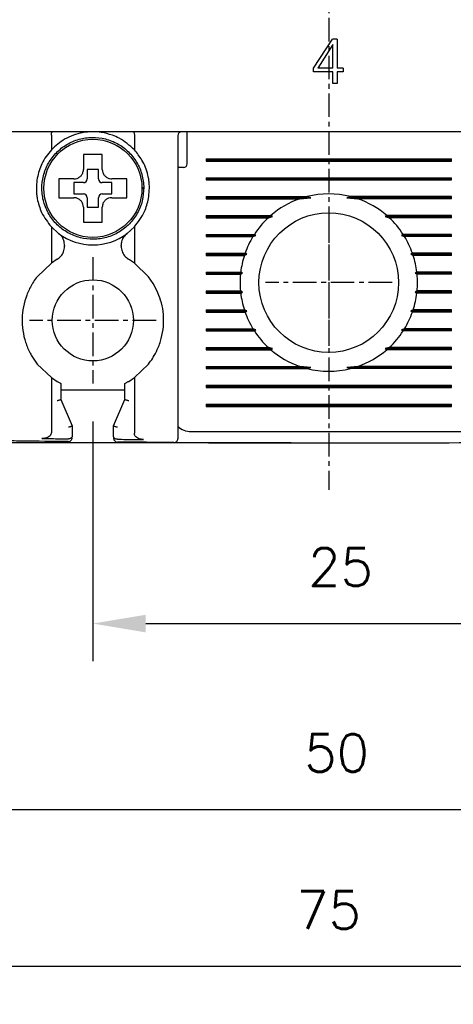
# Model space of a CAD drawing. Extents: x -235 to 1048, y -1897 to 585.
# Tile 12 of 23: x 428 to 451, y 327 to 379. Entities that reach past the tile are written whole.
import ezdxf

# ---------------------------------------------------------------- set-up
doc = ezdxf.new("R2010")
doc.units = 0
doc.header["$MEASUREMENT"] = 0
doc.linetypes.add('CENTER', pattern=[2, 1.25, -0.25, 0.25, -0.25])
doc.layers.get('0').update_dxf_attribs({"linetype": 'CONTINUOUS'})
doc.layers.add('cen', color=1, linetype='CENTER')
doc.layers.add('di', color=3, linetype='CONTINUOUS')
doc.styles.add('KIM', font='ROMANS.shx', dxfattribs={"height": 5, "bigfont": 'GSG1.shx'})
doc.styles.get("Standard").update_dxf_attribs({"font": 'romans.shx', "height": 2, "bigfont": 'hgs.shx'})
doc.dimstyles.new('STANDARD$0', dxfattribs={"dimtxt": 5, "dimasz": 5, "dimexe": 1, "dimexo": 2, "dimgap": 2, "dimtad": 1, "dimdec": 4, "dimzin": 12, "dimdsep": 46, "dimtxsty": 'KIM', "dimcen": -1, "dimdle": 0.1, "dimadec": 0, "dimazin": 0, "dimtfac": 1, "dimtdec": 4, "dimtmove": 0, "dimatfit": 3, "dimfxl": 0, "dimtolj": 1, "dimtzin": 0, "dimarcsym": 0})

# ---------------------------------------------------------------- blocks, each defined once
blk = doc.blocks.new('*D564')
at = {"layer": 'di'}
for p, q in [((406.817, 357.359), (406.817, 326.503)), ((481.817, 357.259), (481.817, 326.503)), ((479.017, 328.503), (409.617, 328.503))]:
    blk.add_line(p, q, dxfattribs=at)
for points in [[(409.617, 328.97), (409.617, 328.036), (406.817, 328.503)], [(479.017, 328.97), (479.017, 328.036), (481.817, 328.503)]]:
    blk.add_solid(points, dxfattribs=at)
at = {"layer": 'di', "insert": (444.306, 331.503), "char_height": 2, "attachment_point": 5}
blk.add_mtext('\\A1;75', dxfattribs=at)
blk = doc.blocks.new('*D568')
at = {"layer": 'di'}
for p, q in [((431.817, 357.404), (431.817, 344.685)), ((456.817, 357.404), (456.817, 344.685)), ((434.617, 346.685), (454.017, 346.685))]:
    blk.add_line(p, q, dxfattribs=at)
for points in [[(434.617, 347.152), (434.617, 346.219), (431.817, 346.685)], [(454.017, 347.152), (454.017, 346.219), (456.817, 346.685)]]:
    blk.add_solid(points, dxfattribs=at)
at = {"layer": 'di', "insert": (444.94, 349.685), "char_height": 2, "attachment_point": 5}
blk.add_mtext('\\A1;25', dxfattribs=at)
blk = doc.blocks.new('*D569')
at = {"layer": 'di'}
for p, q in [((405.617, 454.759), (389.478, 454.759)), ((391.478, 451.959), (391.478, 359.059)), ((442.317, 356.259), (389.478, 356.259))]:
    blk.add_line(p, q, dxfattribs=at)
for points in [[(391.011, 451.959), (391.945, 451.959), (391.478, 454.759)], [(391.011, 359.059), (391.945, 359.059), (391.478, 356.259)]]:
    blk.add_solid(points, dxfattribs=at)
at = {"layer": 'di', "insert": (388.478, 405.859), "char_height": 2, "attachment_point": 5, "rotation": 90}
blk.add_mtext('\\A1;98.5', dxfattribs=at)
blk = doc.blocks.new('*D563')
at = {"layer": 'di'}
for p, q in [((419.317, 359.404), (419.317, 334.83)), ((469.317, 359.404), (469.317, 334.83)), ((422.117, 336.83), (466.517, 336.83))]:
    blk.add_line(p, q, dxfattribs=at)
for points in [[(422.117, 337.297), (422.117, 336.364), (419.317, 336.83)], [(466.517, 337.297), (466.517, 336.364), (469.317, 336.83)]]:
    blk.add_solid(points, dxfattribs=at)
at = {"layer": 'di', "insert": (444.736, 339.83), "char_height": 2, "attachment_point": 5}
blk.add_mtext('\\A1;50', dxfattribs=at)

msp = doc.modelspace()

# ---------------------------------------------------------------- linework, layer by layer
for p, q in [((443.513, 376.124), (444.52, 377.663)), ((444.538, 377.374), (443.737, 376.124)), ((444.763, 377.663), (444.52, 377.663)), ((444.538, 376.124), (444.538, 377.374)), ((444.763, 377.663), (444.763, 376.124)), ((443.513, 375.932), (443.513, 376.124)), ((444.538, 375.932), (443.513, 375.932)), ((444.538, 376.124), (443.737, 376.124)), ((444.538, 375.323), (444.538, 375.932)), ((445.084, 376.124), (444.763, 376.124)), ((445.084, 375.932), (444.763, 375.932)), ((444.763, 375.932), (444.763, 375.323)), ((445.084, 376.124), (445.084, 375.932)), ((444.763, 375.323), (444.538, 375.323)), ((481.117, 372.759), (407.517, 372.759)), ((436.817, 372.359), (436.817, 372.759)), ((429.617, 372.575), (429.617, 372.573)), ((429.617, 372.573), (429.617, 371.799)), ((434.017, 372.573), (434.017, 372.575)), ((434.017, 372.573), (434.017, 371.799)), ((436.317, 372.559), (436.317, 357.366)), ((436.817, 371.059), (436.817, 372.359)), ((437.817, 371.317), (450.817, 371.317)), ((437.817, 371.317), (437.817, 371.201)), ((437.817, 371.259), (450.817, 371.259)), ((437.817, 371.201), (450.817, 371.201)), ((450.817, 371.201), (450.817, 371.317)), ((432.117, 370.759), (431.517, 370.759)), ((431.517, 370.759), (431.517, 370.259)), ((432.117, 370.259), (432.117, 370.759)), ((436.617, 370.859), (436.317, 370.859)), ((430.247, 370.259), (430.017, 370.259)), ((431.317, 370.059), (430.817, 370.059)), ((430.817, 370.059), (430.817, 369.459)), ((432.817, 370.059), (432.317, 370.059)), ((432.817, 369.459), (432.817, 370.059)), ((437.817, 370.317), (450.817, 370.317)), ((437.817, 370.317), (437.817, 370.201)), ((437.817, 370.259), (450.817, 370.259)), ((437.817, 370.201), (450.817, 370.201)), ((450.817, 370.201), (450.817, 370.317)), ((434.416, 369.793), (434.517, 369.793)), ((434.517, 369.725), (434.416, 369.725)), ((434.517, 369.793), (434.517, 369.725)), ((430.817, 369.459), (431.317, 369.459)), ((431.517, 369.259), (431.517, 368.759)), ((432.117, 368.759), (432.117, 369.259)), ((432.317, 369.459), (432.817, 369.459)), ((437.817, 369.317), (443.169, 369.317)), ((437.817, 369.317), (437.817, 369.201)), ((437.817, 369.259), (443.363, 369.259)), ((437.817, 369.201), (442.782, 369.201)), ((442.782, 369.201), (443.363, 369.259)), ((443.363, 369.259), (443.169, 369.317)), ((445.464, 369.317), (445.27, 369.259)), ((445.27, 369.259), (445.852, 369.201)), ((450.817, 369.259), (445.27, 369.259)), ((450.817, 369.317), (445.464, 369.317)), ((450.817, 369.201), (445.852, 369.201)), ((450.817, 369.201), (450.817, 369.317)), ((431.517, 368.759), (432.117, 368.759)), ((431.317, 368.189), (431.317, 367.959)), ((437.817, 368.317), (441.245, 368.317)), ((437.817, 368.317), (437.817, 368.201)), ((437.817, 368.259), (441.332, 368.259)), ((437.817, 368.201), (441.116, 368.201)), ((441.116, 368.201), (441.332, 368.259)), ((441.332, 368.259), (441.245, 368.317)), ((447.388, 368.317), (447.302, 368.259)), ((447.302, 368.259), (447.517, 368.201)), ((450.817, 368.259), (447.302, 368.259)), ((450.817, 368.317), (447.388, 368.317)), ((450.817, 368.201), (447.517, 368.201)), ((450.817, 368.201), (450.817, 368.317)), ((429.617, 367.72), (429.617, 365.796)), ((429.617, 367.72), (430.001, 367.371)), ((433.632, 367.371), (434.017, 367.72)), ((434.017, 367.72), (434.017, 365.796)), ((437.817, 367.317), (440.373, 367.317)), ((437.817, 367.317), (437.817, 367.201)), ((437.817, 367.259), (440.455, 367.259)), ((437.817, 367.201), (440.301, 367.201)), ((440.301, 367.201), (440.455, 367.259)), ((440.455, 367.259), (440.373, 367.317)), ((448.26, 367.317), (448.178, 367.259)), ((448.178, 367.259), (448.332, 367.201)), ((450.817, 367.259), (448.178, 367.259)), ((450.817, 367.317), (448.26, 367.317)), ((450.817, 367.201), (448.332, 367.201)), ((450.817, 367.201), (450.817, 367.317)), ((430.317, 366.734), (430.317, 366.685)), ((433.317, 366.685), (433.317, 366.734)), ((429.921, 365.995), (429.617, 365.796)), ((434.017, 365.796), (433.712, 365.995)), ((437.817, 366.317), (439.882, 366.317)), ((437.817, 366.317), (437.817, 366.201)), ((437.817, 366.259), (439.968, 366.259)), ((437.817, 366.201), (439.843, 366.201)), ((439.843, 366.201), (439.968, 366.259)), ((439.968, 366.259), (439.882, 366.317)), ((448.751, 366.317), (448.665, 366.259)), ((448.665, 366.259), (448.79, 366.201)), ((450.817, 366.259), (448.665, 366.259)), ((450.817, 366.317), (448.751, 366.317)), ((450.817, 366.201), (448.79, 366.201)), ((450.817, 366.201), (450.817, 366.317)), ((429.617, 365.796), (428.867, 365.074)), ((434.767, 365.074), (434.017, 365.796)), ((435.017, 364.714), (434.767, 365.074)), ((437.817, 365.317), (439.65, 365.317)), ((437.817, 365.317), (437.817, 365.201)), ((437.817, 365.259), (439.744, 365.259)), ((437.817, 365.201), (439.637, 365.201)), ((439.637, 365.201), (439.744, 365.259)), ((439.744, 365.259), (439.65, 365.317)), ((448.983, 365.317), (448.889, 365.259)), ((448.889, 365.259), (448.996, 365.201)), ((450.817, 365.259), (448.889, 365.259)), ((450.817, 365.317), (448.983, 365.317)), ((450.817, 365.201), (448.996, 365.201)), ((450.817, 365.201), (450.817, 365.317)), ((437.817, 364.317), (439.637, 364.317)), ((437.817, 364.317), (437.817, 364.201)), ((439.744, 364.259), (439.637, 364.317)), ((448.996, 364.317), (448.889, 364.259)), ((450.817, 364.317), (448.996, 364.317)), ((450.817, 364.201), (450.817, 364.317)), ((437.817, 364.259), (439.744, 364.259)), ((437.817, 364.201), (439.65, 364.201)), ((439.65, 364.201), (439.744, 364.259)), ((448.889, 364.259), (448.983, 364.201)), ((450.817, 364.259), (448.889, 364.259)), ((450.817, 364.201), (448.983, 364.201)), ((437.817, 363.317), (439.843, 363.317)), ((437.817, 363.317), (437.817, 363.201)), ((439.968, 363.259), (439.843, 363.317)), ((448.79, 363.317), (448.665, 363.259)), ((450.817, 363.317), (448.79, 363.317)), ((450.817, 363.201), (450.817, 363.317)), ((437.817, 363.259), (439.968, 363.259)), ((437.817, 363.201), (439.882, 363.201)), ((439.882, 363.201), (439.968, 363.259)), ((448.665, 363.259), (448.751, 363.201)), ((450.817, 363.259), (448.665, 363.259)), ((450.817, 363.201), (448.751, 363.201)), ((437.817, 362.317), (440.301, 362.317)), ((437.817, 362.317), (437.817, 362.201)), ((437.817, 362.259), (440.455, 362.259)), ((440.455, 362.259), (440.301, 362.317)), ((440.373, 362.201), (440.455, 362.259)), ((448.332, 362.317), (448.178, 362.259)), ((448.178, 362.259), (448.26, 362.201)), ((450.817, 362.259), (448.178, 362.259)), ((450.817, 362.317), (448.332, 362.317)), ((450.817, 362.201), (450.817, 362.317)), ((437.817, 362.201), (440.373, 362.201)), ((450.817, 362.201), (448.26, 362.201)), ((437.817, 361.317), (441.116, 361.317)), ((437.817, 361.317), (437.817, 361.201)), ((437.817, 361.259), (441.332, 361.259)), ((437.817, 361.201), (441.245, 361.201)), ((441.332, 361.259), (441.116, 361.317)), ((441.245, 361.201), (441.332, 361.259)), ((447.517, 361.317), (447.302, 361.259)), ((447.302, 361.259), (447.388, 361.201)), ((450.817, 361.259), (447.302, 361.259)), ((450.817, 361.201), (447.388, 361.201)), ((450.817, 361.317), (447.517, 361.317)), ((450.817, 361.201), (450.817, 361.317)), ((428.617, 360.804), (428.867, 360.444)), ((428.867, 360.444), (429.617, 359.722)), ((434.017, 359.722), (434.767, 360.444)), ((437.817, 360.317), (442.782, 360.317)), ((437.817, 360.317), (437.817, 360.201)), ((437.817, 360.259), (443.363, 360.259)), ((437.817, 360.201), (443.169, 360.201)), ((443.363, 360.259), (442.782, 360.317)), ((443.169, 360.201), (443.363, 360.259)), ((445.852, 360.317), (445.27, 360.259)), ((445.27, 360.259), (445.464, 360.201)), ((450.817, 360.259), (445.27, 360.259)), ((450.817, 360.201), (445.464, 360.201)), ((450.817, 360.317), (445.852, 360.317)), ((450.817, 360.201), (450.817, 360.317)), ((429.617, 359.722), (429.617, 356.817)), ((429.617, 359.722), (429.917, 359.526)), ((433.717, 359.526), (434.017, 359.722)), ((434.017, 359.722), (434.017, 356.771)), ((430.117, 359.417), (430.117, 358.559)), ((433.517, 358.559), (433.517, 359.417)), ((437.817, 359.317), (450.817, 359.317)), ((437.817, 359.317), (437.817, 359.201)), ((437.817, 359.259), (450.817, 359.259)), ((437.817, 359.201), (450.817, 359.201)), ((450.817, 359.201), (450.817, 359.317)), ((433.517, 359.059), (430.117, 359.059)), ((430.117, 358.559), (430.117, 358.559)), ((430.117, 358.559), (430.717, 357.159)), ((432.917, 357.159), (433.517, 358.559)), ((433.517, 358.559), (433.517, 358.559)), ((437.817, 358.317), (450.817, 358.317)), ((437.817, 358.317), (437.817, 358.201)), ((437.817, 358.259), (450.817, 358.259)), ((437.817, 358.201), (450.817, 358.201)), ((450.817, 358.201), (450.817, 358.317)), ((430.717, 357.159), (430.717, 357.159)), ((430.717, 357.159), (430.717, 356.611)), ((432.917, 357.159), (432.917, 357.159)), ((432.917, 356.587), (432.917, 357.159)), ((437.017, 356.859), (451.617, 356.859)), ((430.515, 356.48), (430.517, 356.48)), ((433.115, 356.455), (433.117, 356.455))]:
    msp.add_line(p, q)
for centre, radius in [((431.817, 369.759), 2.6), ((444.317, 364.759), 3.7), ((431.817, 362.759), 2.15)]:
    msp.add_circle(centre, radius)
for centre, radius, start, end in [((436.517, 372.559), 0.2, 90, 180), ((436.617, 371.059), 0.2, 270, 0), ((431.317, 370.259), 0.2, 270, 0), ((432.317, 370.259), 0.2, 180, 270), ((431.317, 369.259), 0.2, 0, 90), ((432.317, 369.259), 0.2, 90, 180), ((444.317, 364.759), 4.7, 109.0625, 130.8026), ((444.317, 364.759), 4.7, 75.8668, 104.1332), ((444.317, 364.759), 4.7, 49.1974, 70.9375), ((444.317, 364.759), 4.7, 132.9123, 147.0301), ((444.317, 364.759), 4.7, 32.9699, 47.0877), ((431.817, 369.759), 3, 232.7522, 307.2478), ((444.317, 364.759), 4.7, 148.6925, 160.6442), ((444.317, 364.759), 4.7, 19.3558, 31.3075), ((444.317, 364.759), 4.7, 162.1296, 173.1848), ((444.317, 364.759), 4.7, 6.8152, 17.8704), ((444.317, 364.759), 4.7, 174.6005, 185.3995), ((444.317, 364.759), 4.7, 354.6005, 5.3995), ((444.317, 364.759), 4.7, 186.8152, 197.8704), ((444.317, 364.759), 4.7, 342.1296, 353.1848), ((444.317, 364.759), 4.7, 199.3558, 211.3075), ((444.317, 364.759), 4.7, 328.6925, 340.6442), ((444.317, 364.759), 4.7, 212.9699, 227.0877), ((444.317, 364.759), 4.7, 312.9123, 327.0301), ((444.317, 364.759), 4.7, 229.1974, 250.9375), ((444.317, 364.759), 4.7, 289.0625, 310.8026), ((444.317, 364.759), 4.7, 255.8668, 284.1332), ((437.017, 357.859), 1, 225.4794, 270), ((430.517, 356.531), 0.2, 269.4033, 360), ((433.117, 356.506), 0.2, 180, 269.5157), ((444.317, 1681.469), 1325.21, 269.632498, 270.367502), ((436.117, 356.484), 0.2, 269.6454, 0)]:
    msp.add_arc(centre, radius, start, end)
for points, knots in [([(429.617, 372.575), (429.618, 372.597), (429.62, 372.64), (429.63, 372.696), (429.644, 372.738), (429.658, 372.756), (429.667, 372.759), (429.67, 372.759), (429.67, 372.759)], [0, 0, 0, 0, 0.217458, 0.434772, 0.655996, 0.88466, 0.986787, 1, 1, 1, 1]), ([(431.817, 372.759), (431.629, 372.75), (431.276, 372.734), (430.94, 372.626), (430.782, 372.575)], [0, 0, 0, 0, 0.532004, 1, 1, 1, 1]), ([(432.851, 372.575), (432.656, 372.635), (432.319, 372.74), (431.966, 372.753), (431.817, 372.759)], [0, 0, 0, 0, 0.575576, 1, 1, 1, 1]), ([(433.963, 372.759), (433.963, 372.759), (433.966, 372.759), (433.975, 372.756), (433.989, 372.738), (434.003, 372.696), (434.013, 372.64), (434.015, 372.597), (434.017, 372.575)], [0, 0, 0, 0, 0.013213, 0.11534, 0.344004, 0.565228, 0.782542, 1, 1, 1, 1]), ([(434.517, 369.793), (434.496, 370.027), (434.454, 370.499), (434.162, 371.155), (433.724, 371.714), (433.152, 372.142), (432.49, 372.406), (431.782, 372.49), (431.076, 372.388), (430.421, 372.107), (429.861, 371.666), (429.434, 371.095), (429.17, 370.433), (429.086, 369.725), (429.187, 369.019), (429.468, 368.364), (429.91, 367.804), (430.481, 367.377), (431.143, 367.112), (431.851, 367.028), (432.557, 367.13), (433.212, 367.411), (433.772, 367.853), (434.197, 368.423), (434.472, 369.086), (434.502, 369.559), (434.517, 369.793)], [0, 0, 0, 0, 0.041425, 0.083575, 0.125, 0.166425, 0.208575, 0.25, 0.291425, 0.333575, 0.375, 0.416425, 0.458575, 0.5, 0.541425, 0.583575, 0.625, 0.666425, 0.708575, 0.75, 0.791425, 0.833575, 0.875, 0.916425, 0.958575, 1, 1, 1, 1]), ([(430.782, 372.575), (430.623, 372.509), (430.187, 372.327), (429.838, 372.004), (429.617, 371.799)], [0, 0, 0, 0, 0.364329, 1, 1, 1, 1]), ([(434.017, 371.799), (433.765, 372.027), (433.413, 372.347), (432.976, 372.524), (432.851, 372.575)], [0, 0, 0, 0, 0.7139442, 1, 1, 1, 1]), ([(429.617, 371.799), (429.429, 371.564), (429.079, 371.126), (428.934, 370.564), (428.867, 370.305)], [0, 0, 0, 0, 0.5380986, 1, 1, 1, 1]), ([(434.767, 370.305), (434.757, 370.354), (434.689, 370.687), (434.476, 371.234), (434.158, 371.625), (434.017, 371.799)], [0, 0, 0, 0, 0.087364, 0.593572, 1, 1, 1, 1]), ([(431.317, 371.559), (431.317, 371.516), (431.317, 371.44), (431.317, 371.362), (431.317, 371.329)], [0, 0, 0, 0, 0.571794, 1, 1, 1, 1]), ([(431.317, 371.329), (431.317, 371.164), (431.317, 370.974), (431.317, 370.784), (431.317, 370.759)], [0, 0, 0, 0, 0.871112, 1, 1, 1, 1]), ([(432.317, 371.329), (432.317, 371.362), (432.317, 371.44), (432.317, 371.516), (432.317, 371.559)], [0, 0, 0, 0, 0.428206, 1, 1, 1, 1]), ([(432.317, 370.759), (432.317, 370.784), (432.317, 370.974), (432.317, 371.164), (432.317, 371.329)], [0, 0, 0, 0, 0.128888, 1, 1, 1, 1]), ([(430.817, 370.259), (430.873, 370.265), (430.985, 370.276), (431.135, 370.362), (431.248, 370.488), (431.308, 370.629), (431.314, 370.722), (431.317, 370.759)], [0, 0, 0, 0, 0.214612, 0.429239, 0.643513, 0.857576, 1, 1, 1, 1]), ([(432.317, 370.759), (432.322, 370.703), (432.333, 370.591), (432.419, 370.441), (432.546, 370.328), (432.686, 370.268), (432.779, 370.262), (432.817, 370.259)], [0, 0, 0, 0, 0.214612, 0.429239, 0.643513, 0.857576, 1, 1, 1, 1]), ([(428.867, 370.305), (428.835, 370.016), (428.795, 369.648), (428.854, 369.291), (428.867, 369.214)], [0, 0, 0, 0, 0.78462, 1, 1, 1, 1]), ([(430.817, 370.259), (430.792, 370.259), (430.602, 370.259), (430.412, 370.259), (430.247, 370.259)], [0, 0, 0, 0, 0.128888, 1, 1, 1, 1]), ([(433.386, 370.259), (433.221, 370.259), (433.031, 370.259), (432.841, 370.259), (432.817, 370.259)], [0, 0, 0, 0, 0.871112, 1, 1, 1, 1]), ([(433.617, 370.259), (433.573, 370.259), (433.497, 370.259), (433.42, 370.259), (433.386, 370.259)], [0, 0, 0, 0, 0.571794, 1, 1, 1, 1]), ([(434.767, 369.214), (434.799, 369.508), (434.838, 369.873), (434.778, 370.235), (434.767, 370.305)], [0, 0, 0, 0, 0.807198, 1, 1, 1, 1]), ([(428.867, 369.214), (428.932, 368.96), (429.079, 368.392), (429.425, 367.959), (429.617, 367.72)], [0, 0, 0, 0, 0.445861, 1, 1, 1, 1]), ([(430.017, 369.259), (430.07, 369.259), (430.146, 369.259), (430.224, 369.259), (430.247, 369.259)], [0, 0, 0, 0, 0.70684, 1, 1, 1, 1]), ([(430.247, 369.259), (430.412, 369.259), (430.602, 369.259), (430.792, 369.259), (430.817, 369.259)], [0, 0, 0, 0, 0.871112, 1, 1, 1, 1]), ([(431.317, 368.759), (431.311, 368.815), (431.3, 368.928), (431.214, 369.077), (431.087, 369.19), (430.947, 369.25), (430.854, 369.257), (430.817, 369.259)], [0, 0, 0, 0, 0.214612, 0.429239, 0.643513, 0.857576, 1, 1, 1, 1]), ([(432.817, 369.259), (432.76, 369.254), (432.648, 369.243), (432.498, 369.156), (432.385, 369.03), (432.325, 368.889), (432.319, 368.796), (432.317, 368.759)], [0, 0, 0, 0, 0.2146123, 0.4292387, 0.6435135, 0.8575757, 1, 1, 1, 1]), ([(432.817, 369.259), (432.841, 369.259), (433.031, 369.259), (433.221, 369.259), (433.386, 369.259)], [0, 0, 0, 0, 0.128888, 1, 1, 1, 1]), ([(433.386, 369.259), (433.42, 369.259), (433.497, 369.259), (433.573, 369.259), (433.617, 369.259)], [0, 0, 0, 0, 0.428206, 1, 1, 1, 1]), ([(434.017, 367.72), (434.218, 367.973), (434.562, 368.408), (434.706, 368.977), (434.767, 369.214)], [0, 0, 0, 0, 0.583241, 1, 1, 1, 1]), ([(431.317, 368.759), (431.317, 368.735), (431.317, 368.545), (431.317, 368.355), (431.317, 368.189)], [0, 0, 0, 0, 0.128888, 1, 1, 1, 1]), ([(432.317, 368.189), (432.317, 368.355), (432.317, 368.545), (432.317, 368.735), (432.317, 368.759)], [0, 0, 0, 0, 0.871112, 1, 1, 1, 1]), ([(432.317, 367.959), (432.317, 368.013), (432.317, 368.089), (432.317, 368.166), (432.317, 368.189)], [0, 0, 0, 0, 0.70684, 1, 1, 1, 1]), ([(430.317, 366.734), (430.308, 366.824), (430.289, 367.004), (430.166, 367.225), (430.049, 367.328), (430.001, 367.371)], [0, 0, 0, 0, 0.367828, 0.735683, 1, 1, 1, 1]), ([(433.632, 367.371), (433.566, 367.309), (433.434, 367.186), (433.333, 366.954), (433.321, 366.799), (433.317, 366.734)], [0, 0, 0, 0, 0.366318, 0.732591, 1, 1, 1, 1]), ([(429.921, 365.995), (429.994, 366.048), (430.139, 366.154), (430.286, 366.401), (430.306, 366.588), (430.317, 366.685)], [0, 0, 0, 0, 0.323953, 0.647862, 1, 1, 1, 1]), ([(433.317, 366.685), (433.326, 366.595), (433.344, 366.415), (433.483, 366.164), (433.634, 366.053), (433.712, 365.995)], [0, 0, 0, 0, 0.325778, 0.651579, 1, 1, 1, 1]), ([(428.867, 365.074), (428.798, 364.983), (428.711, 364.866), (428.633, 364.741), (428.617, 364.714)], [0, 0, 0, 0, 0.783321, 1, 1, 1, 1]), ([(428.617, 364.714), (428.605, 364.695), (428.484, 364.495), (428.293, 364.092), (428.118, 363.482), (428.051, 362.85), (428.088, 362.214), (428.235, 361.594), (428.428, 361.126), (428.576, 360.873), (428.617, 360.804)], [0, 0, 0, 0, 0.016609, 0.1701, 0.323593, 0.477808, 0.632023, 0.786686, 0.941347, 1, 1, 1, 1]), ([(435.017, 360.804), (435.092, 360.937), (435.27, 361.255), (435.459, 361.801), (435.571, 362.427), (435.57, 363.064), (435.448, 363.855), (435.184, 364.38), (435.017, 364.714)], [0, 0, 0, 0, 0.111592, 0.26571, 0.419831, 0.574549, 0.729265, 1, 1, 1, 1]), ([(434.767, 360.444), (434.842, 360.545), (434.928, 360.66), (435.007, 360.788), (435.017, 360.804)], [0, 0, 0, 0, 0.873396, 1, 1, 1, 1]), ([(429.917, 359.526), (429.946, 359.509), (430.001, 359.477), (430.068, 359.442), (430.109, 359.42), (430.114, 359.418), (430.117, 359.417)], [0, 0, 0, 0, 0.2979613, 0.5599554, 0.7989416, 1, 1, 1, 1]), ([(433.517, 359.417), (433.519, 359.418), (433.523, 359.42), (433.553, 359.435), (433.599, 359.46), (433.656, 359.491), (433.697, 359.515), (433.717, 359.526)], [0, 0, 0, 0, 0.188954, 0.377385, 0.579407, 0.805366, 1, 1, 1, 1]), ([(430.117, 358.559), (430.114, 358.556), (430.11, 358.55), (430.077, 358.536), (430.027, 358.521), (429.972, 358.507), (429.934, 358.498), (429.918, 358.495), (429.917, 358.495)], [0, 0, 0, 0, 0.209284, 0.418502, 0.629593, 0.844734, 0.985697, 1, 1, 1, 1]), ([(433.717, 358.495), (433.715, 358.495), (433.699, 358.498), (433.661, 358.507), (433.606, 358.521), (433.556, 358.536), (433.523, 358.55), (433.519, 358.556), (433.517, 358.559)], [0, 0, 0, 0, 0.014303, 0.155266, 0.370407, 0.581498, 0.790716, 1, 1, 1, 1]), ([(430.717, 357.159), (430.714, 357.155), (430.71, 357.149), (430.677, 357.135), (430.627, 357.12), (430.572, 357.106), (430.534, 357.098), (430.518, 357.094), (430.517, 357.094)], [0, 0, 0, 0, 0.209288, 0.41851, 0.629604, 0.844744, 0.985694, 1, 1, 1, 1]), ([(433.117, 357.094), (433.115, 357.094), (433.099, 357.098), (433.061, 357.106), (433.006, 357.12), (432.956, 357.135), (432.923, 357.149), (432.919, 357.155), (432.917, 357.159)], [0, 0, 0, 0, 0.014306, 0.155256, 0.370396, 0.58149, 0.790712, 1, 1, 1, 1]), ([(436.317, 357.366), (436.317, 357.332), (436.317, 357.188), (436.317, 356.944), (436.317, 356.69), (436.317, 356.518), (436.317, 356.496), (436.317, 356.484)], [0, 0, 0, 0, 0.070888, 0.30317, 0.535449, 0.767724, 1, 1, 1, 1]), ([(429.617, 356.817), (429.613, 356.785), (429.606, 356.721), (429.544, 356.632), (429.435, 356.552), (429.285, 356.502), (429.171, 356.497), (429.118, 356.495)], [0, 0, 0, 0, 0.146941, 0.293551, 0.479409, 0.75724, 1, 1, 1, 1]), ([(429.118, 356.495), (429.284, 356.493), (429.75, 356.488), (430.215, 356.483), (430.515, 356.48)], [0, 0, 0, 0, 0.357126, 1, 1, 1, 1]), ([(430.717, 356.611), (430.717, 356.611), (430.716, 356.595), (430.709, 356.566), (430.679, 356.529), (430.634, 356.501), (430.578, 356.483), (430.537, 356.481), (430.517, 356.48)], [0, 0, 0, 0, 0.009072, 0.230311, 0.441413, 0.632595, 0.816154, 1, 1, 1, 1]), ([(433.115, 356.455), (433.095, 356.456), (433.053, 356.459), (432.998, 356.477), (432.953, 356.505), (432.924, 356.542), (432.917, 356.571), (432.917, 356.586), (432.917, 356.587)], [0, 0, 0, 0, 0.184812, 0.369329, 0.561684, 0.774222, 0.990891, 1, 1, 1, 1]), ([(434.508, 356.444), (434.423, 356.451), (434.294, 356.462), (434.144, 356.539), (434.064, 356.615), (434.023, 356.696), (434.018, 356.748), (434.017, 356.771)], [0, 0, 0, 0, 0.3856491, 0.5927567, 0.75933, 0.8923951, 1, 1, 1, 1]), ([(430.514, 356.331), (429.687, 356.34), (428.687, 356.351), (427.687, 356.363), (427.514, 356.366)], [0, 0, 0, 0, 0.827381, 1, 1, 1, 1]), ([(436.115, 356.284), (435.943, 356.286), (434.943, 356.292), (433.943, 356.3), (433.115, 356.306)], [0, 0, 0, 0, 0.1721742, 1, 1, 1, 1]), ([(433.117, 356.455), (433.417, 356.452), (433.88, 356.449), (434.344, 356.445), (434.508, 356.444)], [0, 0, 0, 0, 0.646884, 1, 1, 1, 1])]:
    msp.add_open_spline(points, degree=3, knots=knots)
for points in [[(432.317, 371.559), (432.15, 371.559), (431.817, 371.559), (431.483, 371.559), (431.317, 371.559)], [(430.017, 370.259), (430.017, 370.092), (430.017, 369.759), (430.017, 369.426), (430.017, 369.259)], [(433.617, 369.259), (433.617, 369.426), (433.617, 369.759), (433.617, 370.092), (433.617, 370.259)], [(431.317, 367.959), (431.483, 367.959), (431.817, 367.959), (432.15, 367.959), (432.317, 367.959)]]:
    msp.add_open_spline(points, degree=3)
at = {"layer": 'cen'}
for p, q in [((444.317, 458.789), (444.317, 353.78)), ((444.317, 368.114), (444.317, 361.404)), ((431.817, 366.114), (431.817, 359.404)), ((447.671, 364.759), (440.962, 364.759)), ((435.171, 362.759), (428.462, 362.759))]:
    msp.add_line(p, q, dxfattribs=at)

# ---------------------------------------------------------------- dimensions: what is measured, and where the dimension line sits
at = {"layer": 'di'}
dim = msp.add_linear_dim(base=(391.478, 356.259), p1=(407.617, 454.759), p2=(444.317, 356.259), angle=90, dimstyle='STANDARD$0', override={"dimtxt": 3, "dimasz": 2.8, "dimexe": 2, "dimdec": 2, "dimzin": 8, "dimtxsty": 'Standard', "dimcen": 0, "dimclrd": 256, "dimclre": 256, "dimclrt": 256, "dimadec": 2, "dimazin": 2, "dimtfac": 0.6, "dimtdec": 2, "dimtzin": 8, "dimlwd": 65535, "dimlwe": 65535, "dimarcsym": 1}, dxfattribs=at)
dim.commit()
dim.dimension.update_dxf_attribs({"geometry": '*D569', "text_midpoint": (391.478, 405.859), "dimtype": 160})
for base, p1, p2, picture, middle in [((469.317, 336.83), (419.317, 361.404), (469.317, 361.404), '*D563', (444.736, 336.83)), ((406.817, 328.503), (481.817, 359.259), (406.817, 359.359), '*D564', (444.306, 328.503)), ((456.817, 346.685), (431.817, 359.404), (456.817, 359.404), '*D568', (444.94, 346.685))]:
    dim = msp.add_linear_dim(base=base, p1=p1, p2=p2, dimstyle='STANDARD$0', override={"dimtxt": 3, "dimasz": 2.8, "dimexe": 2, "dimdec": 2, "dimzin": 8, "dimtxsty": 'Standard', "dimcen": 0, "dimclrd": 256, "dimclre": 256, "dimclrt": 256, "dimadec": 2, "dimazin": 2, "dimtfac": 0.6, "dimtdec": 2, "dimtzin": 8, "dimlwd": 65535, "dimlwe": 65535, "dimarcsym": 1}, dxfattribs=at)
    dim.commit()
    dim.dimension.update_dxf_attribs({"geometry": picture, "text_midpoint": middle, "dimtype": 160})

doc.saveas('drawing.dxf')
